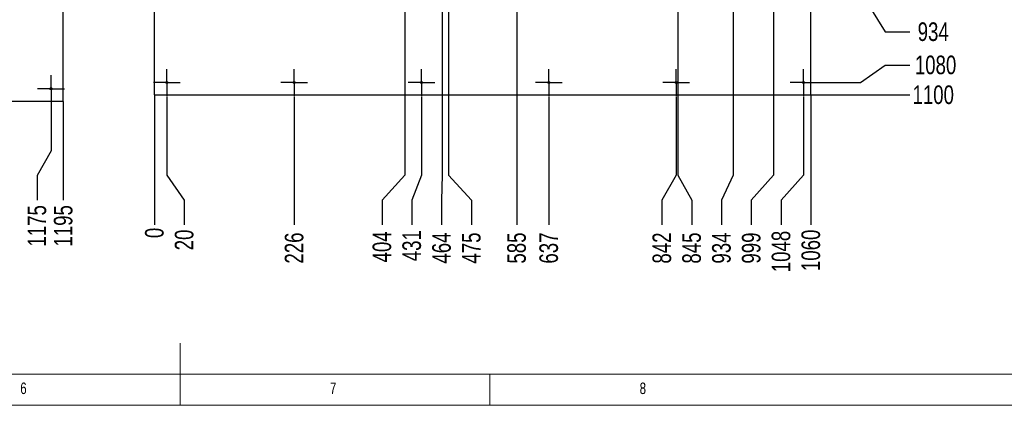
# Model space of a CAD drawing. Header units: millimetres. Extents: x 5 to 589, y 5 to 415.
# Tile 5 of 12: x 271 to 430, y 5 to 67. Entities that reach past the tile are written whole.
import ezdxf

# ---------------------------------------------------------------- set-up
doc = ezdxf.new("R2010")
doc.units = ezdxf.units.MM
doc.header["$PDSIZE"] = -1
doc.linetypes.add('CENTERX2', pattern=[20.32, 12.7, -2.54, 2.54, -2.54])
for name, color, linetype in [('COTES', 1, 'Continuous'), ('NOTES', 6, 'Continuous'), ('TRAIT-MIXTES', 3, 'CENTERX2')]:
    doc.layers.add(name, color=color, linetype=linetype)
doc.layers.add('TRAIT-FORT', color=4, linetype='Continuous', lineweight=25)
doc.styles.add('SLDTEXTSTYLE0', font='TXT', dxfattribs={"width": 0.75})
doc.dimstyles.new('SLDDIMSTYLE2', dxfattribs={"dimtxt": 3, "dimasz": 0.333333, "dimexe": 0, "dimexo": 0.0625, "dimgap": 0.75, "dimtad": 0, "dimtih": 1, "dimtoh": 1, "dimdec": 0, "dimlfac": 10, "dimrnd": 1e-09, "dimdsep": 46, "dimtxsty": 'SLDTEXTSTYLE0', "dimblk1": 'ORIGIN', "dimblk2": 'ORIGIN', "dimsah": 1, "dimcen": 0.09, "dimadec": 0, "dimazin": 2, "dimtfac": 1, "dimtdec": 0, "dimtofl": 0, "dimtmove": 0, "dimatfit": 3, "dimldrblk": 'ORIGIN', "dimfxl": 1, "dimfrac": 2, "dimtolj": 1, "dimtzin": 12, "dimarcsym": 0})
doc.dimstyles.new('SLDDIMSTYLE3', dxfattribs={"dimtxt": 3, "dimasz": 2, "dimexe": 0, "dimexo": 0.0625, "dimgap": 0.75, "dimtad": 0, "dimtih": 1, "dimtoh": 1, "dimdec": 0, "dimlfac": 10, "dimrnd": 1e-09, "dimzin": 12, "dimdsep": 46, "dimtxsty": 'SLDTEXTSTYLE0', "dimsah": 1, "dimcen": 0.09, "dimadec": 0, "dimazin": 3, "dimtfac": 1, "dimtdec": 0, "dimtofl": 0, "dimtmove": 0, "dimatfit": 3, "dimfxl": 1, "dimfrac": 2, "dimtolj": 1, "dimtzin": 12, "dimarcsym": 0})

# ---------------------------------------------------------------- blocks, each defined once
blk = doc.blocks.new('_D_142')
at = {"layer": 'COTES', "color": 0, "lineweight": -2, "transparency": 16777216}
for p, q in [((342.02, 71.71), (406.81, 71.71)), ((406.81, 71.71), (410.81, 65.26)), ((410.81, 65.26), (414.81, 65.26))]:
    blk.add_line(p, q, dxfattribs=at)
at = {"layer": 'Defpoints', "color": 0, "transparency": 16777216}
for p in [(398.81, 165.07), (341.96, 71.71), (414.81, 65.26)]:
    blk.add_point(p, dxfattribs=at)
at = {"layer": 'COTES', "color": 0, "transparency": 16777216, "insert": (418.56, 65.26), "char_height": 3, "attachment_point": 5, "style": 'SLDTEXTSTYLE0'}
blk.add_mtext('\\A1;934', dxfattribs=at)
blk = doc.blocks.new('_D_143')
at = {"layer": 'COTES', "color": 0, "lineweight": -2, "transparency": 16777216}
for p, q in [((406.81, 57.09), (410.81, 59.9)), ((410.81, 59.9), (414.81, 59.9)), ((399.84, 57.09), (406.81, 57.09))]:
    blk.add_line(p, q, dxfattribs=at)
at = {"layer": 'Defpoints', "color": 0, "transparency": 16777216}
for p in [(398.81, 165.07), (414.81, 59.9), (399.78, 57.09)]:
    blk.add_point(p, dxfattribs=at)
at = {"layer": 'COTES', "color": 0, "transparency": 16777216, "insert": (418.94, 59.9), "char_height": 3, "attachment_point": 5, "style": 'SLDTEXTSTYLE0'}
blk.add_mtext('\\A1;1080', dxfattribs=at)
blk = doc.blocks.new('_D_144')
at = {"layer": 'COTES', "color": 0, "lineweight": -2, "transparency": 16777216}
blk.add_line((398.87, 55.09), (414.81, 55.09), dxfattribs=at)
at = {"layer": 'Defpoints', "color": 0, "transparency": 16777216}
for p in [(398.81, 165.07), (398.81, 55.09), (414.81, 55.09)]:
    blk.add_point(p, dxfattribs=at)
at = {"layer": 'COTES', "color": 0, "transparency": 16777216, "insert": (418.56, 55.09), "char_height": 3, "attachment_point": 5, "style": 'SLDTEXTSTYLE0'}
blk.add_mtext('\\A1;1100', dxfattribs=at)
blk = doc.blocks.new('_D_145')
at = {"layer": 'COTES', "color": 0, "lineweight": -2, "transparency": 16777216}
blk.add_line((292.83, 55.02), (292.83, 34.12), dxfattribs=at)
at = {"layer": 'Defpoints', "color": 0, "transparency": 16777216}
for p in [(292.83, 55.09), (292.83, 55.09), (292.83, 34.12)]:
    blk.add_point(p, dxfattribs=at)
at = {"layer": 'COTES', "color": 0, "transparency": 16777216, "insert": (292.83, 32.81), "char_height": 3, "attachment_point": 5, "rotation": 90, "style": 'SLDTEXTSTYLE0'}
blk.add_mtext('\\A1;0', dxfattribs=at)
blk = doc.blocks.new('_Origin')
at = {"color": 0, "linetype": 'ByBlock', "lineweight": -2}
blk.add_line((0, 0), (-1, 0), dxfattribs=at)
blk.add_circle((0, 0), 0.5, dxfattribs=at)
blk = doc.blocks.new('_D_146')
at = {"layer": 'COTES', "color": 0, "lineweight": -2, "transparency": 16777216}
for p, q in [((294.83, 54.85), (294.83, 42.12)), ((294.83, 42.12), (297.64, 38.12)), ((297.64, 38.12), (297.64, 34.12))]:
    blk.add_line(p, q, dxfattribs=at)
at = {"layer": 'Defpoints', "color": 0, "transparency": 16777216}
for p in [(292.83, 55.09), (294.83, 54.92), (297.64, 34.12)]:
    blk.add_point(p, dxfattribs=at)
at = {"layer": 'COTES', "color": 0, "transparency": 16777216, "insert": (297.64, 31.68), "char_height": 3, "attachment_point": 5, "rotation": 90, "style": 'SLDTEXTSTYLE0'}
blk.add_mtext('\\A1;20', dxfattribs=at)
blk = doc.blocks.new('_D_147')
at = {"layer": 'COTES', "color": 0, "lineweight": -2, "transparency": 16777216}
blk.add_line((315.39, 54.85), (315.39, 34.12), dxfattribs=at)
at = {"layer": 'Defpoints', "color": 0, "transparency": 16777216}
for p in [(292.83, 55.09), (315.39, 54.92), (315.39, 34.12)]:
    blk.add_point(p, dxfattribs=at)
at = {"layer": 'COTES', "color": 0, "transparency": 16777216, "insert": (315.39, 30.37), "char_height": 3, "attachment_point": 5, "rotation": 90, "style": 'SLDTEXTSTYLE0'}
blk.add_mtext('\\A1;226', dxfattribs=at)
blk = doc.blocks.new('_D_148')
at = {"layer": 'COTES', "color": 0, "lineweight": -2, "transparency": 16777216}
for p, q in [((333.26, 68.95), (333.26, 42.12)), ((333.26, 42.12), (329.57, 38.12)), ((329.57, 38.12), (329.57, 34.12))]:
    blk.add_line(p, q, dxfattribs=at)
at = {"layer": 'Defpoints', "color": 0, "transparency": 16777216}
for p in [(333.26, 69.01), (292.83, 55.09), (329.57, 34.12)]:
    blk.add_point(p, dxfattribs=at)
at = {"layer": 'COTES', "color": 0, "transparency": 16777216, "insert": (329.57, 30.56), "char_height": 3, "attachment_point": 5, "rotation": 90, "style": 'SLDTEXTSTYLE0'}
blk.add_mtext('\\A1;404', dxfattribs=at)
blk = doc.blocks.new('_D_149')
at = {"layer": 'COTES', "color": 0, "lineweight": -2, "transparency": 16777216}
for p, q in [((335.94, 54.85), (335.94, 42.12)), ((335.94, 42.12), (334.38, 38.12)), ((334.38, 38.12), (334.38, 34.12))]:
    blk.add_line(p, q, dxfattribs=at)
at = {"layer": 'Defpoints', "color": 0, "transparency": 16777216}
for p in [(292.83, 55.09), (335.94, 54.92), (334.38, 34.12)]:
    blk.add_point(p, dxfattribs=at)
at = {"layer": 'COTES', "color": 0, "transparency": 16777216, "insert": (334.38, 30.75), "char_height": 3, "attachment_point": 5, "rotation": 90, "style": 'SLDTEXTSTYLE0'}
blk.add_mtext('\\A1;431', dxfattribs=at)
blk = doc.blocks.new('_D_150')
at = {"layer": 'COTES', "color": 0, "lineweight": -2, "transparency": 16777216}
for p, q in [((339.26, 68.95), (339.26, 42.12)), ((339.26, 42.12), (339.19, 38.12)), ((339.19, 38.12), (339.19, 34.12))]:
    blk.add_line(p, q, dxfattribs=at)
at = {"layer": 'Defpoints', "color": 0, "transparency": 16777216}
for p in [(339.26, 69.01), (292.83, 55.09), (339.19, 34.12)]:
    blk.add_point(p, dxfattribs=at)
at = {"layer": 'COTES', "color": 0, "transparency": 16777216, "insert": (339.19, 30.37), "char_height": 3, "attachment_point": 5, "rotation": 90, "style": 'SLDTEXTSTYLE0'}
blk.add_mtext('\\A1;464', dxfattribs=at)
blk = doc.blocks.new('_D_151')
at = {"layer": 'COTES', "color": 0, "lineweight": -2, "transparency": 16777216}
for p, q in [((340.31, 153.02), (340.31, 42.12)), ((340.31, 42.12), (344, 38.12)), ((344, 38.12), (344, 34.12))]:
    blk.add_line(p, q, dxfattribs=at)
at = {"layer": 'Defpoints', "color": 0, "transparency": 16777216}
for p in [(340.31, 153.09), (292.83, 55.09), (344, 34.12)]:
    blk.add_point(p, dxfattribs=at)
at = {"layer": 'COTES', "color": 0, "transparency": 16777216, "insert": (344, 30.37), "char_height": 3, "attachment_point": 5, "rotation": 90, "style": 'SLDTEXTSTYLE0'}
blk.add_mtext('\\A1;475', dxfattribs=at)
blk = doc.blocks.new('_D_152')
at = {"layer": 'COTES', "color": 0, "lineweight": -2, "transparency": 16777216}
blk.add_line((351.31, 147.02), (351.31, 34.12), dxfattribs=at)
at = {"layer": 'Defpoints', "color": 0, "transparency": 16777216}
for p in [(351.31, 147.09), (292.83, 55.09), (351.31, 34.12)]:
    blk.add_point(p, dxfattribs=at)
at = {"layer": 'COTES', "color": 0, "transparency": 16777216, "insert": (351.31, 30.37), "char_height": 3, "attachment_point": 5, "rotation": 90, "style": 'SLDTEXTSTYLE0'}
blk.add_mtext('\\A1;585', dxfattribs=at)
blk = doc.blocks.new('_D_153')
at = {"layer": 'COTES', "color": 0, "lineweight": -2, "transparency": 16777216}
blk.add_line((356.5, 54.85), (356.5, 34.12), dxfattribs=at)
at = {"layer": 'Defpoints', "color": 0, "transparency": 16777216}
for p in [(292.83, 55.09), (356.5, 54.92), (356.5, 34.12)]:
    blk.add_point(p, dxfattribs=at)
at = {"layer": 'COTES', "color": 0, "transparency": 16777216, "insert": (356.5, 30.37), "char_height": 3, "attachment_point": 5, "rotation": 90, "style": 'SLDTEXTSTYLE0'}
blk.add_mtext('\\A1;637', dxfattribs=at)
blk = doc.blocks.new('_D_154')
at = {"layer": 'COTES', "color": 0, "lineweight": -2, "transparency": 16777216}
for p, q in [((377.05, 54.85), (377.05, 42.12)), ((377.05, 42.12), (374.76, 38.12)), ((374.76, 38.12), (374.76, 34.12))]:
    blk.add_line(p, q, dxfattribs=at)
at = {"layer": 'Defpoints', "color": 0, "transparency": 16777216}
for p in [(292.83, 55.09), (377.05, 54.92), (374.76, 34.12)]:
    blk.add_point(p, dxfattribs=at)
at = {"layer": 'COTES', "color": 0, "transparency": 16777216, "insert": (374.76, 30.37), "char_height": 3, "attachment_point": 5, "rotation": 90, "style": 'SLDTEXTSTYLE0'}
blk.add_mtext('\\A1;842', dxfattribs=at)
blk = doc.blocks.new('_D_155')
at = {"layer": 'COTES', "color": 0, "lineweight": -2, "transparency": 16777216}
for p, q in [((377.31, 147.02), (377.31, 42.12)), ((377.31, 42.12), (379.57, 38.12)), ((379.57, 38.12), (379.57, 34.12))]:
    blk.add_line(p, q, dxfattribs=at)
at = {"layer": 'Defpoints', "color": 0, "transparency": 16777216}
for p in [(377.31, 147.09), (292.83, 55.09), (379.57, 34.12)]:
    blk.add_point(p, dxfattribs=at)
at = {"layer": 'COTES', "color": 0, "transparency": 16777216, "insert": (379.57, 30.37), "char_height": 3, "attachment_point": 5, "rotation": 90, "style": 'SLDTEXTSTYLE0'}
blk.add_mtext('\\A1;845', dxfattribs=at)
blk = doc.blocks.new('_D_156')
at = {"layer": 'COTES', "color": 0, "lineweight": -2, "transparency": 16777216}
for p, q in [((386.26, 70.85), (386.26, 42.12)), ((386.26, 42.12), (384.38, 38.12)), ((384.38, 38.12), (384.38, 34.12))]:
    blk.add_line(p, q, dxfattribs=at)
at = {"layer": 'Defpoints', "color": 0, "transparency": 16777216}
for p in [(386.26, 70.91), (292.83, 55.09), (384.38, 34.12)]:
    blk.add_point(p, dxfattribs=at)
at = {"layer": 'COTES', "color": 0, "transparency": 16777216, "insert": (384.38, 30.37), "char_height": 3, "attachment_point": 5, "rotation": 90, "style": 'SLDTEXTSTYLE0'}
blk.add_mtext('\\A1;934', dxfattribs=at)
blk = doc.blocks.new('_D_157')
at = {"layer": 'COTES', "color": 0, "lineweight": -2, "transparency": 16777216}
for p, q in [((392.76, 102.2), (392.76, 42.12)), ((392.76, 42.12), (389.19, 38.12)), ((389.19, 38.12), (389.19, 34.12))]:
    blk.add_line(p, q, dxfattribs=at)
at = {"layer": 'Defpoints', "color": 0, "transparency": 16777216}
for p in [(392.76, 102.26), (292.83, 55.09), (389.19, 34.12)]:
    blk.add_point(p, dxfattribs=at)
at = {"layer": 'COTES', "color": 0, "transparency": 16777216, "insert": (389.19, 30.37), "char_height": 3, "attachment_point": 5, "rotation": 90, "style": 'SLDTEXTSTYLE0'}
blk.add_mtext('\\A1;999', dxfattribs=at)
blk = doc.blocks.new('_D_158')
at = {"layer": 'COTES', "color": 0, "lineweight": -2, "transparency": 16777216}
for p, q in [((397.61, 54.85), (397.61, 42.12)), ((397.61, 42.12), (394, 38.12)), ((394, 38.12), (394, 34.12))]:
    blk.add_line(p, q, dxfattribs=at)
at = {"layer": 'Defpoints', "color": 0, "transparency": 16777216}
for p in [(292.83, 55.09), (397.61, 54.92), (394, 34.12)]:
    blk.add_point(p, dxfattribs=at)
at = {"layer": 'COTES', "color": 0, "transparency": 16777216, "insert": (394, 29.81), "char_height": 3, "attachment_point": 5, "rotation": 90, "style": 'SLDTEXTSTYLE0'}
blk.add_mtext('\\A1;1048', dxfattribs=at)
blk = doc.blocks.new('_D_159')
at = {"layer": 'COTES', "color": 0, "lineweight": -2, "transparency": 16777216}
blk.add_line((398.81, 55.02), (398.81, 34.12), dxfattribs=at)
at = {"layer": 'Defpoints', "color": 0, "transparency": 16777216}
for p in [(292.83, 55.09), (398.81, 55.09), (398.81, 34.12)]:
    blk.add_point(p, dxfattribs=at)
at = {"layer": 'COTES', "color": 0, "transparency": 16777216, "insert": (398.81, 30), "char_height": 3, "attachment_point": 5, "rotation": 90, "style": 'SLDTEXTSTYLE0'}
blk.add_mtext('\\A1;1060', dxfattribs=at)
blk = doc.blocks.new('SW_CENTERMARKSYMBOL_128')
at = {"layer": 'TRAIT-MIXTES', "color": 0}
for p, q in [((0, 2), (0, 2.17)), ((0, 0), (0, 2)), ((-2, 0), (-2.17, 0)), ((0, 0), (-2, 0)), ((0, 0), (0, -2)), ((0, 0), (2, 0)), ((2, 0), (2.17, 0)), ((0, -2), (0, -2.17))]:
    blk.add_line(p, q, dxfattribs=at)
blk = doc.blocks.new('SW_CENTERMARKSYMBOL_129')
at = {"layer": 'TRAIT-MIXTES', "color": 0}
for p, q in [((0, 2), (0, 2.17)), ((0, 0), (0, 2)), ((-2, 0), (-2.17, 0)), ((0, 0), (-2, 0)), ((0, 0), (0, -2)), ((0, 0), (2, 0)), ((2, 0), (2.17, 0)), ((0, -2), (0, -2.17))]:
    blk.add_line(p, q, dxfattribs=at)
blk = doc.blocks.new('SW_CENTERMARKSYMBOL_131')
at = {"layer": 'TRAIT-MIXTES', "color": 0}
for p, q in [((0, 2), (0, 2.17)), ((0, 0), (0, 2)), ((-2, 0), (-2.17, 0)), ((0, 0), (-2, 0)), ((0, 0), (0, -2)), ((0, 0), (2, 0)), ((2, 0), (2.17, 0)), ((0, -2), (0, -2.17))]:
    blk.add_line(p, q, dxfattribs=at)
blk = doc.blocks.new('SW_CENTERMARKSYMBOL_132')
at = {"layer": 'TRAIT-MIXTES', "color": 0}
for p, q in [((0, 2), (0, 2.17)), ((0, 0), (0, 2)), ((-2, 0), (-2.17, 0)), ((0, 0), (-2, 0)), ((0, 0), (0, -2)), ((0, 0), (2, 0)), ((2, 0), (2.17, 0)), ((0, -2), (0, -2.17))]:
    blk.add_line(p, q, dxfattribs=at)
blk = doc.blocks.new('SW_CENTERMARKSYMBOL_140')
at = {"layer": 'TRAIT-MIXTES', "color": 0}
for p, q in [((0, 2), (0, 2.17)), ((0, 0), (0, 2)), ((-2, 0), (-2.17, 0)), ((0, 0), (-2, 0)), ((0, 0), (0, -2)), ((0, 0), (2, 0)), ((2, 0), (2.17, 0)), ((0, -2), (0, -2.17))]:
    blk.add_line(p, q, dxfattribs=at)
blk = doc.blocks.new('SW_CENTERMARKSYMBOL_141')
at = {"layer": 'TRAIT-MIXTES', "color": 0}
for p, q in [((0, 2), (0, 2.17)), ((0, 0), (0, 2)), ((-2, 0), (-2.17, 0)), ((0, 0), (-2, 0)), ((0, 0), (0, -2)), ((0, 0), (2, 0)), ((2, 0), (2.17, 0)), ((0, -2), (0, -2.17))]:
    blk.add_line(p, q, dxfattribs=at)
blk = doc.blocks.new('_D_186')
at = {"layer": 'COTES', "color": 0, "lineweight": -2, "transparency": 16777216}
for p, q in [((276.13, 53.85), (276.13, 46.08)), ((276.13, 46.08), (273.87, 42.08)), ((273.87, 42.08), (273.87, 38.08))]:
    blk.add_line(p, q, dxfattribs=at)
at = {"layer": 'Defpoints', "color": 0, "transparency": 16777216}
for p in [(158.61, 54.08), (276.13, 53.91), (273.87, 38.08)]:
    blk.add_point(p, dxfattribs=at)
at = {"layer": 'COTES', "color": 0, "transparency": 16777216, "insert": (273.87, 33.95), "char_height": 3, "attachment_point": 5, "rotation": 90, "style": 'SLDTEXTSTYLE0'}
blk.add_mtext('\\A1;1175', dxfattribs=at)
blk = doc.blocks.new('_D_187')
at = {"layer": 'COTES', "color": 0, "lineweight": -2, "transparency": 16777216}
blk.add_line((278.11, 54.02), (278.11, 38.08), dxfattribs=at)
at = {"layer": 'Defpoints', "color": 0, "transparency": 16777216}
for p in [(158.61, 54.08), (278.11, 54.08), (278.11, 38.08)]:
    blk.add_point(p, dxfattribs=at)
at = {"layer": 'COTES', "color": 0, "transparency": 16777216, "insert": (278.11, 33.95), "char_height": 3, "attachment_point": 5, "rotation": 90, "style": 'SLDTEXTSTYLE0'}
blk.add_mtext('\\A1;1195', dxfattribs=at)
blk = doc.blocks.new('SW_CENTERMARKSYMBOL_163')
at = {"layer": 'TRAIT-MIXTES', "color": 0}
for p, q in [((0, 2), (0, 2.17)), ((0, 0), (0, 2)), ((-2, 0), (-2.17, 0)), ((0, 0), (-2, 0)), ((0, 0), (0, -2)), ((0, 0), (2, 0)), ((2, 0), (2.17, 0)), ((0, -2), (0, -2.17))]:
    blk.add_line(p, q, dxfattribs=at)

msp = doc.modelspace()

# ---------------------------------------------------------------- linework, layer by layer
at = {"lineweight": 18}
for p, q in [((297, 5), (297, 15)), ((10, 10), (584, 10)), ((347, 5), (347, 10)), ((5, 5), (589, 5))]:
    msp.add_line(p, q, dxfattribs=at)
at = {"layer": 'TRAIT-FORT', "lineweight": 25}
for p, q in [((398.8101, 55.0853), (398.8101, 165.0653)), ((278.1109, 54.0781), (278.1109, 151.0781)), ((292.8301, 55.0853), (292.8301, 152.0853)), ((158.6109, 54.0781), (278.1109, 54.0781)), ((292.8301, 55.0853), (398.8101, 55.0853))]:
    msp.add_line(p, q, dxfattribs=at)
for centre in [(294.8301, 57.0853), (315.3861, 57.0853), (335.9421, 57.0853), (356.4981, 57.0853), (377.0541, 57.0853), (397.6101, 57.0853), (276.1309, 56.0781)]:
    msp.add_circle(centre, 0.17, dxfattribs=at)

# ---------------------------------------------------------------- block references
at = {"layer": 'TRAIT-MIXTES'}
for name, p in [('SW_CENTERMARKSYMBOL_141', (294.8301, 57.0853)), ('SW_CENTERMARKSYMBOL_132', (315.3861, 57.0853)), ('SW_CENTERMARKSYMBOL_131', (335.9421, 57.0853)), ('SW_CENTERMARKSYMBOL_128', (356.4981, 57.0853)), ('SW_CENTERMARKSYMBOL_129', (377.0541, 57.0853)), ('SW_CENTERMARKSYMBOL_140', (397.6101, 57.0853)), ('SW_CENTERMARKSYMBOL_163', (276.1309, 56.0781))]:
    msp.add_blockref(name, p, dxfattribs=at)

# ---------------------------------------------------------------- texts
at = {"layer": 'NOTES', "char_height": 1.8521, "attachment_point": 1, "style": 'SLDTEXTSTYLE0'}
for s, insert in [('6', (271.1667, 8.668)), ('7', (321.1667, 8.668)), ('8', (371.1667, 8.668))]:
    msp.add_mtext(s, dxfattribs=dict(at, insert=insert))

# ---------------------------------------------------------------- dimensions: what is measured, and where the dimension line sits
at = {"layer": 'COTES'}
for feature_location, offset, dtype, origin, dimstyle, picture, middle in [((341.9601, 71.7122), (72.85, -6.4534), 0, (398.8101, 165.0653), 'SLDDIMSTYLE3', '_D_142', (418.5601, 65.2587)), ((399.7801, 57.0853), (15.03, 2.8101), 0, (398.8101, 165.0653), 'SLDDIMSTYLE3', '_D_143', (418.9351, 59.8954)), ((398.8101, 55.0853), (16, 0), 0, (398.8101, 165.0653), 'SLDDIMSTYLE3', '_D_144', (418.5601, 55.0853)), ((340.3101, 153.0853), (3.6902, -118.9639), 1, (292.8301, 55.0853), 'SLDDIMSTYLE3', '_D_151', (344.0003, 30.3714)), ((351.3101, 147.0853), (0, -112.9639), 1, (292.8301, 55.0853), 'SLDDIMSTYLE3', '_D_152', (351.3101, 30.3714)), ((377.3101, 147.0853), (2.2595, -112.9639), 1, (292.8301, 55.0853), 'SLDDIMSTYLE3', '_D_155', (379.5696, 30.3714)), ((392.7601, 102.2622), (-3.5702, -68.1408), 1, (292.8301, 55.0853), 'SLDDIMSTYLE3', '_D_157', (389.1898, 30.3714)), ((386.2601, 70.9122), (-1.8804, -36.7908), 1, (292.8301, 55.0853), 'SLDDIMSTYLE3', '_D_156', (384.3797, 30.3714)), ((333.2601, 69.0122), (-3.6902, -34.8908), 1, (292.8301, 55.0853), 'SLDDIMSTYLE3', '_D_148', (329.5699, 30.5589)), ((339.2601, 69.0122), (-0.0699, -34.8908), 1, (292.8301, 55.0853), 'SLDDIMSTYLE3', '_D_150', (339.1902, 30.3714)), ((276.1309, 53.9081), (-2.2657, -15.83), 1, (158.6109, 54.0781), 'SLDDIMSTYLE3', '_D_186', (273.8652, 33.9531)), ((278.1109, 54.0781), (0, -16), 1, (158.6109, 54.0781), 'SLDDIMSTYLE3', '_D_187', (278.1109, 33.9531)), ((292.8300914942, 55.0853095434), (0, -20.9639181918), 1, (292.8300914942, 55.0853095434), 'SLDDIMSTYLE2', '_D_145', (292.8300914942, 32.8088913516)), ((294.8301, 54.9153), (2.8101, -20.7939), 1, (292.8301, 55.0853), 'SLDDIMSTYLE3', '_D_146', (297.6402, 31.6839)), ((315.3861, 54.9153), (0, -20.7939), 1, (292.8301, 55.0853), 'SLDDIMSTYLE3', '_D_147', (315.3861, 30.3714)), ((335.9421, 54.9153), (-1.5621, -20.7939), 1, (292.8301, 55.0853), 'SLDDIMSTYLE3', '_D_149', (334.38, 30.7464)), ((356.4981, 54.9153), (0, -20.7939), 1, (292.8301, 55.0853), 'SLDDIMSTYLE3', '_D_153', (356.4981, 30.3714)), ((377.0541, 54.9153), (-2.2946, -20.7939), 1, (292.8301, 55.0853), 'SLDDIMSTYLE3', '_D_154', (374.7595, 30.3714)), ((397.6101, 54.9153), (-3.6101, -20.7939), 1, (292.8301, 55.0853), 'SLDDIMSTYLE3', '_D_158', (394, 29.8089)), ((398.8101, 55.0853), (0, -20.9639), 1, (292.8301, 55.0853), 'SLDDIMSTYLE3', '_D_159', (398.8101, 29.9964))]:
    dim = msp.add_ordinate_dim(feature_location=feature_location, offset=offset, dtype=dtype, origin=origin, dimstyle=dimstyle, dxfattribs=at)
    dim.commit()
    dim.dimension.update_dxf_attribs({"geometry": picture, "text_midpoint": middle})

doc.saveas('drawing.dxf')
